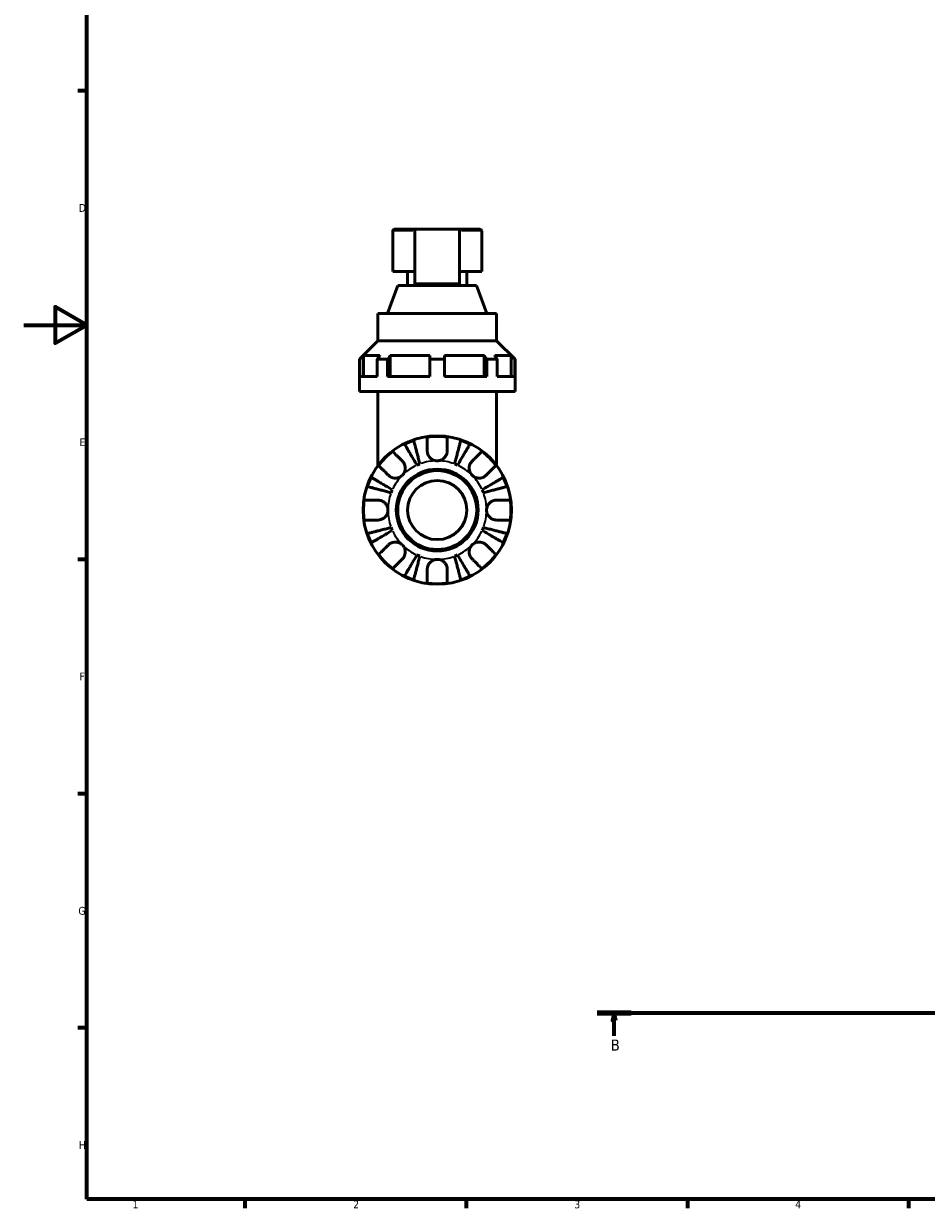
# Model space of a CAD drawing. Header units: millimetres. Extents: x 0 to 907, y 0 to 785.
# Tile 1 of 11: x 0 to 286, y 17 to 393. Entities that reach past the tile are written whole.
import ezdxf

# ---------------------------------------------------------------- set-up
doc = ezdxf.new("R2010")
doc.units = ezdxf.units.MM
doc.linetypes.add('CHAIN', pattern=[0.7087, 0.4724, -0.0591, 0.1181, -0.0591])
for name, color, linetype, lineweight in [('Border (ISO)', 7, 'Continuous', 70), ('Section Line (ISO)', 7, 'CHAIN', 70), ('Visible (ISO)', 7, 'Continuous', 50), ('Visible Narrow (ISO)', 7, 'Continuous', 35)]:
    doc.layers.add(name, color=color, linetype=linetype, lineweight=lineweight)
doc.styles.add('Label Text (ISO)', font='tahoma.ttf')
doc.styles.add('Note Text (ISO)', font='tahoma.ttf')

# ---------------------------------------------------------------- blocks, each defined once
blk = doc.blocks.new('Borders Default Border')
at = {"layer": 'Border (ISO)'}
for p, q in [((20, 371.25), (17.1, 371.25)), ((20, 222.75), (17.1, 222.75)), ((20, 148.5), (17.1, 148.5)), ((20, 74.25), (17.1, 74.25)), ((70.08, 20), (70.08, 17.1)), ((140.17, 20), (140.17, 17.1)), ((210.25, 20), (210.25, 17.1)), ((280.33, 20), (280.33, 17.1))]:
    blk.add_line(p, q, dxfattribs=at)
at = {"layer": 'Border (ISO)', "flags": 128}
for points in [[(20, 20), (20, 574), (821, 574), (821, 20), (20, 20)], [(0, 297), (20, 297), (10, 302.77), (10, 291.23), (20, 297)]]:
    blk.add_lwpolyline(points, dxfattribs=at)
at = {"layer": 'Border (ISO)', "color": 232, "true_color": 0xca0064, "char_height": 2.5, "attachment_point": 7, "style": 'Note Text (ISO)'}
for s, insert in [('D', (17.43, 332.88)), ('E', (17.64, 258.63)), ('F', (17.7, 184.38)), ('G', (17.31, 110.08)), ('H', (17.44, 35.88)), ('1', (34.48, 17.1)), ('2', (104.37, 17.1)), ('3', (174.43, 17.05)), ('4', (244.42, 17.1))]:
    blk.add_mtext(s, dxfattribs=dict(at, insert=insert))
blk = doc.blocks.new('2dTransSection0')
at = {"layer": 'Section Line (ISO)', "linetype": 'CHAIN'}
blk.add_line((181.71, 79.08), (551.69, 79.08), dxfattribs=at)
at = {"layer": 'Section Line (ISO)', "linetype": 'Continuous', "lineweight": 140}
for p, q in [((181.71, 79.08), (192.44, 79.08)), ((540.96, 79.08), (551.69, 79.08))]:
    blk.add_line(p, q, dxfattribs=at)
at = {"layer": 'Section Line (ISO)', "linetype": 'Continuous'}
for p, q in [((187.08, 79.08), (186.58, 76.58)), ((187.08, 76.58), (187.08, 79.08)), ((187.58, 76.58), (187.08, 79.08)), ((546.32, 79.08), (545.82, 76.58)), ((546.32, 76.58), (546.32, 79.08)), ((546.82, 76.58), (546.32, 79.08)), ((186.58, 76.58), (187.58, 76.58)), ((187.08, 71.75), (187.08, 76.58)), ((545.82, 76.58), (546.82, 76.58)), ((546.32, 71.75), (546.32, 76.58))]:
    blk.add_line(p, q, dxfattribs=at)
at = {"layer": 'Section Line (ISO)', "linetype": 'Continuous', "flags": 128}
for points in [[(187.58, 76.58), (187.08, 79.08), (186.58, 76.58), (187.58, 76.58)], [(546.82, 76.58), (546.32, 79.08), (545.82, 76.58), (546.82, 76.58)]]:
    blk.add_lwpolyline(points, dxfattribs=at)
at = {"layer": 'Section Line (ISO)'}
for points in [[(187.58, 76.58), (187.08, 79.08), (186.58, 76.58), (187.58, 76.58)], [(546.82, 76.58), (546.32, 79.08), (545.82, 76.58), (546.82, 76.58)]]:
    blk.add_solid(points, dxfattribs=at)
at = {"layer": 'Section Line (ISO)', "char_height": 3.5, "attachment_point": 7, "style": 'Label Text (ISO)'}
for insert in [(186.01, 67.08), (545.25, 67.08)]:
    blk.add_mtext('B', dxfattribs=dict(at, insert=insert))

msp = doc.modelspace()

# ---------------------------------------------------------------- linework, layer by layer
at = {"layer": 'Visible (ISO)'}
for p, q in [((116.909, 326.907), (116.909, 314.027)), ((117.379, 327.377), (123.959, 327.377)), ((123.959, 310.022), (123.959, 327.377)), ((138.059, 327.377), (123.959, 327.377)), ((138.059, 327.377), (138.059, 310.022)), ((138.059, 327.377), (144.639, 327.377)), ((145.109, 326.907), (145.109, 314.027)), ((116.909, 314.027), (123.959, 314.027)), ((121.609, 314.027), (121.609, 309.577)), ((138.059, 314.027), (145.109, 314.027)), ((140.409, 314.027), (140.409, 309.577)), ((118.528, 309.577), (115.289, 300.677)), ((118.528, 309.577), (143.489, 309.577)), ((138.059, 310.022), (123.959, 310.022)), ((143.489, 309.577), (146.728, 300.677)), ((112.209, 300.677), (149.809, 300.677)), ((112.209, 300.677), (112.209, 292.027)), ((149.809, 300.677), (149.809, 292.027)), ((112.209, 292.027), (106.334, 286.152)), ((112.209, 292.027), (149.809, 292.027)), ((149.809, 292.027), (155.684, 286.152)), ((106.446, 286.152), (106.334, 286.152)), ((106.334, 275.977), (106.334, 286.152)), ((106.446, 280.677), (106.446, 286.152)), ((107.626, 287.327), (107.626, 280.677)), ((107.626, 287.327), (112.813, 287.327)), ((111.978, 280.677), (111.978, 286.152)), ((115.302, 286.152), (111.978, 286.152)), ((115.302, 280.677), (115.302, 286.152)), ((116.137, 287.327), (116.137, 280.677)), ((116.137, 287.327), (128.659, 287.327)), ((128.659, 280.677), (128.659, 286.152)), ((133.359, 286.152), (128.659, 286.152)), ((133.359, 287.327), (145.881, 287.327)), ((133.359, 280.677), (133.359, 286.152)), ((145.881, 280.677), (145.881, 287.327)), ((146.715, 280.677), (146.715, 286.152)), ((150.039, 286.152), (146.715, 286.152)), ((149.204, 287.327), (154.391, 287.327)), ((150.039, 280.677), (150.039, 286.152)), ((154.391, 280.677), (154.391, 287.327)), ((155.571, 280.677), (155.571, 286.152)), ((155.684, 286.152), (155.571, 286.152)), ((155.684, 275.977), (155.684, 286.152)), ((111.978, 280.677), (106.446, 280.677)), ((128.659, 280.677), (115.302, 280.677)), ((146.715, 280.677), (133.359, 280.677)), ((155.571, 280.677), (150.039, 280.677)), ((155.684, 275.977), (106.334, 275.977)), ((112.209, 275.977), (112.209, 252.477)), ((149.809, 275.977), (149.809, 252.477))]:
    msp.add_line(p, q, dxfattribs=at)
for radius in [23.5, 12.97, 12.5, 9.375]:
    msp.add_circle((131.009, 238.377), radius, dxfattribs=at)
for centre, radius, start, end in [((117.379, 326.907), 0.47, 90, 180), ((144.639, 326.907), 0.47, 0, 90), ((131.009, 238.377), 23.341, 108.62342, 116.37658), ((131.009, 238.377), 23.341, 82.24391, 97.75609), ((131.009, 238.377), 23.341, 63.62342, 71.37658), ((131.009, 238.377), 23.341, 127.24391, 142.75609), ((131.009, 238.377), 23.341, 37.24391, 52.75609), ((131.009, 238.377), 15.625, 110.66622, 114.33378), ((131.009, 238.377), 15.625, 65.66622, 69.33378), ((131.009, 238.377), 23.341, 153.62342, 161.37658), ((131.009, 238.377), 23.341, 18.62342, 26.37658), ((131.009, 238.377), 15.625, 155.66622, 159.33378), ((131.009, 238.377), 15.625, 20.66622, 24.33378), ((131.009, 238.377), 23.341, 172.24391, 187.75609), ((131.009, 238.377), 23.341, 352.24391, 7.75609), ((131.009, 238.377), 15.625, 200.66622, 204.33378), ((131.009, 238.377), 15.625, 335.66622, 339.33378), ((131.009, 238.377), 23.341, 198.62342, 206.37658), ((131.009, 238.377), 23.341, 333.62342, 341.37658), ((131.009, 238.377), 23.341, 217.24391, 232.75609), ((131.009, 238.377), 15.625, 245.66622, 249.33378), ((131.009, 238.377), 15.625, 290.66622, 294.33378), ((131.009, 238.377), 23.341, 307.24391, 322.75609), ((131.009, 238.377), 23.341, 243.62342, 251.37658), ((131.009, 238.377), 23.341, 262.24391, 277.75609), ((131.009, 238.377), 23.341, 288.62342, 296.37658)]:
    msp.add_arc(centre, radius, start, end, dxfattribs=at)
for points, weights in [([(106.446, 286.152), (107.05, 286.754), (107.626, 287.327)], [1.20259019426, 1.22998749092, 1.25725338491]), ([(112.813, 287.327), (112.406, 286.754), (111.978, 286.152)], [1.25725338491, 1.22998749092, 1.20259019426]), ([(115.302, 286.152), (115.729, 286.754), (116.137, 287.327)], [1.20259019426, 1.22998749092, 1.25725338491]), ([(128.659, 287.327), (128.659, 286.754), (128.659, 286.152)], [1.25725338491, 1.22998749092, 1.20259019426]), ([(133.359, 286.152), (133.359, 286.754), (133.359, 287.327)], [1.20259019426, 1.22998749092, 1.25725338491]), ([(145.881, 287.327), (146.288, 286.754), (146.715, 286.152)], [1.25725338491, 1.22998749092, 1.20259019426]), ([(150.039, 286.152), (149.611, 286.754), (149.204, 287.327)], [1.20259019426, 1.22998749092, 1.25725338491]), ([(154.391, 287.327), (154.967, 286.754), (155.571, 286.152)], [1.25725338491, 1.22998749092, 1.20259019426])]:
    msp.add_rational_spline(points, weights, degree=2, dxfattribs=at)
for points, knots in [([(124.57, 252.614), (124.322, 253.036), (124.051, 253.496), (123.52, 254.398), (123.26, 254.839), (122.802, 255.616), (122.562, 256.024), (122.113, 256.786), (121.905, 257.139), (121.555, 257.733), (121.382, 258.027), (121.083, 258.535), (120.957, 258.749), (120.77, 259.065), (120.691, 259.199), (120.639, 259.288)], [3.5133937, 3.5133937, 3.5133937, 3.5133937, 3.6601181, 3.6601181, 3.8068425, 3.8068425, 3.9529976, 3.9529976, 4.0991526, 4.0991526, 4.2449679, 4.2449679, 4.3907831, 4.3907831, 4.5326306, 4.5326306, 4.5326306, 4.5326306]), ([(123.555, 260.496), (123.581, 260.396), (123.62, 260.246), (123.712, 259.89), (123.774, 259.65), (123.921, 259.079), (124.007, 258.748), (124.179, 258.082), (124.282, 257.684), (124.503, 256.828), (124.622, 256.37), (124.848, 255.496), (124.976, 255.001), (125.238, 253.988), (125.372, 253.471), (125.494, 252.997)], [0.1494024, 0.1494024, 0.1494024, 0.1494024, 0.2912498, 0.2912498, 0.4370651, 0.4370651, 0.5828803, 0.5828803, 0.7290354, 0.7290354, 0.8751905, 0.8751905, 1.0219149, 1.0219149, 1.1686392, 1.1686392, 1.1686392, 1.1686392]), ([(127.859, 257.152), (127.859, 257.486), (127.859, 257.822), (127.859, 258.589), (127.859, 259.003), (127.859, 259.696), (127.859, 260.038), (127.859, 260.63), (127.859, 260.879), (127.859, 261.246), (127.859, 261.401), (127.859, 261.505)], [3.89239525, 3.89239525, 3.89239525, 3.89239525, 3.99831111, 3.99831111, 4.14541932, 4.14541932, 4.29131607, 4.29131607, 4.43721281, 4.43721281, 4.57824783, 4.57824783, 4.57824783, 4.57824783]), ([(134.159, 261.505), (134.159, 261.401), (134.159, 261.246), (134.159, 260.879), (134.159, 260.63), (134.159, 260.038), (134.159, 259.696), (134.159, 259.003), (134.159, 258.589), (134.159, 257.822), (134.159, 257.486), (134.159, 257.152)], [0.14941001, 0.14941001, 0.14941001, 0.14941001, 0.29044502, 0.29044502, 0.43634177, 0.43634177, 0.58223851, 0.58223851, 0.72934673, 0.72934673, 0.83526259, 0.83526259, 0.83526259, 0.83526259]), ([(136.523, 252.997), (136.645, 253.471), (136.779, 253.988), (137.041, 255.001), (137.169, 255.496), (137.395, 256.37), (137.514, 256.828), (137.735, 257.684), (137.838, 258.082), (138.01, 258.748), (138.096, 259.079), (138.244, 259.65), (138.306, 259.89), (138.398, 260.246), (138.437, 260.396), (138.462, 260.496)], [3.5133937, 3.5133937, 3.5133937, 3.5133937, 3.6601181, 3.6601181, 3.8068425, 3.8068425, 3.9529976, 3.9529976, 4.0991526, 4.0991526, 4.2449679, 4.2449679, 4.3907831, 4.3907831, 4.5326306, 4.5326306, 4.5326306, 4.5326306]), ([(141.378, 259.288), (141.326, 259.199), (141.247, 259.065), (141.06, 258.749), (140.935, 258.535), (140.635, 258.027), (140.462, 257.733), (140.112, 257.139), (139.904, 256.786), (139.455, 256.024), (139.215, 255.616), (138.757, 254.839), (138.497, 254.398), (137.966, 253.496), (137.695, 253.036), (137.447, 252.614)], [0.1494024, 0.1494024, 0.1494024, 0.1494024, 0.2912498, 0.2912498, 0.4370651, 0.4370651, 0.5828803, 0.5828803, 0.7290354, 0.7290354, 0.8751905, 0.8751905, 1.0219149, 1.0219149, 1.1686392, 1.1686392, 1.1686392, 1.1686392]), ([(116.882, 256.958), (116.956, 256.885), (117.065, 256.775), (117.325, 256.516), (117.501, 256.34), (117.919, 255.921), (118.162, 255.679), (118.652, 255.189), (118.944, 254.896), (119.486, 254.355), (119.724, 254.116), (119.96, 253.881)], [0.14941001, 0.14941001, 0.14941001, 0.14941001, 0.29044502, 0.29044502, 0.43634177, 0.43634177, 0.58223851, 0.58223851, 0.72934673, 0.72934673, 0.83526259, 0.83526259, 0.83526259, 0.83526259]), ([(131.009, 254.002), (130.758, 254.002), (130.508, 254.032), (129.998, 254.156), (129.74, 254.256), (129.143, 254.582), (128.83, 254.842), (128.404, 255.361), (128.261, 255.589), (128.078, 255.985), (128.02, 256.144), (127.933, 256.454), (127.903, 256.605), (127.867, 256.888), (127.859, 257.021), (127.859, 257.152)], [0, 0, 0, 0, 0.07514839, 0.07514839, 0.15775683, 0.15775683, 0.27887104, 0.27887104, 0.36056434, 0.36056434, 0.41315921, 0.41315921, 0.46174689, 0.46174689, 0.50485698, 0.50485698, 0.50485698, 0.50485698]), ([(134.159, 257.152), (134.159, 257.14), (134.158, 257.128), (134.156, 256.946), (134.141, 256.775), (134.084, 256.455), (134.047, 256.307), (133.94, 255.984), (133.865, 255.811), (133.619, 255.361), (133.42, 255.1), (132.903, 254.607), (132.577, 254.394), (131.837, 254.085), (131.425, 254.002), (131.009, 254.002)], [-0.51072287, -0.51072287, -0.51072287, -0.51072287, -0.50653573, -0.50653573, -0.4498196, -0.4498196, -0.40070764, -0.40070764, -0.34173664, -0.34173664, -0.24159774, -0.24159774, -0.12498377, -0.12498377, 0, 0, 0, 0]), ([(142.057, 253.881), (142.293, 254.116), (142.531, 254.355), (143.073, 254.896), (143.366, 255.189), (143.855, 255.679), (144.098, 255.921), (144.516, 256.34), (144.692, 256.516), (144.952, 256.775), (145.062, 256.885), (145.135, 256.958)], [3.89239525, 3.89239525, 3.89239525, 3.89239525, 3.99831111, 3.99831111, 4.14541932, 4.14541932, 4.29131607, 4.29131607, 4.43721281, 4.43721281, 4.57824783, 4.57824783, 4.57824783, 4.57824783]), ([(115.505, 249.426), (115.27, 249.662), (115.031, 249.9), (114.49, 250.442), (114.197, 250.735), (113.707, 251.224), (113.465, 251.467), (113.046, 251.885), (112.87, 252.061), (112.611, 252.321), (112.501, 252.43), (112.428, 252.504)], [3.89239525, 3.89239525, 3.89239525, 3.89239525, 3.99831111, 3.99831111, 4.14541932, 4.14541932, 4.29131607, 4.29131607, 4.43721281, 4.43721281, 4.57824783, 4.57824783, 4.57824783, 4.57824783]), ([(119.96, 253.881), (120.046, 253.795), (120.128, 253.703), (120.33, 253.447), (120.441, 253.276), (120.632, 252.902), (120.711, 252.702), (120.849, 252.203), (120.888, 251.902), (120.875, 251.206), (120.795, 250.818), (120.487, 250.07), (120.254, 249.72), (119.96, 249.426)], [-0.50766593, -0.50766593, -0.50766593, -0.50766593, -0.46718991, -0.46718991, -0.40200215, -0.40200215, -0.33506637, -0.33506637, -0.24300458, -0.24300458, -0.12488859, -0.12488859, 0, 0, 0, 0]), ([(142.057, 249.426), (141.901, 249.582), (141.762, 249.753), (141.514, 250.135), (141.409, 250.346), (141.21, 250.886), (141.146, 251.221), (141.126, 251.877), (141.165, 252.191), (141.306, 252.701), (141.385, 252.902), (141.576, 253.275), (141.687, 253.447), (141.889, 253.702), (141.971, 253.795), (142.057, 253.881)], [0, 0, 0, 0, 0.06608139, 0.06608139, 0.13667451, 0.13667451, 0.23873403, 0.23873403, 0.33457773, 0.33457773, 0.40157847, 0.40157847, 0.46685307, 0.46685307, 0.50745344, 0.50745344, 0.50745344, 0.50745344]), ([(149.589, 252.504), (149.516, 252.43), (149.407, 252.321), (149.147, 252.061), (148.971, 251.885), (148.553, 251.467), (148.31, 251.224), (147.82, 250.735), (147.528, 250.442), (146.986, 249.9), (146.747, 249.662), (146.512, 249.426)], [0.14941001, 0.14941001, 0.14941001, 0.14941001, 0.29044502, 0.29044502, 0.43634177, 0.43634177, 0.58223851, 0.58223851, 0.72934673, 0.72934673, 0.83526259, 0.83526259, 0.83526259, 0.83526259]), ([(110.098, 248.747), (110.187, 248.695), (110.321, 248.616), (110.637, 248.429), (110.851, 248.304), (111.359, 248.004), (111.653, 247.831), (112.247, 247.481), (112.6, 247.273), (113.362, 246.824), (113.77, 246.584), (114.547, 246.126), (114.988, 245.866), (115.89, 245.335), (116.35, 245.064), (116.772, 244.816)], [0.1494024, 0.1494024, 0.1494024, 0.1494024, 0.2912498, 0.2912498, 0.4370651, 0.4370651, 0.5828803, 0.5828803, 0.7290354, 0.7290354, 0.8751905, 0.8751905, 1.0219149, 1.0219149, 1.1686392, 1.1686392, 1.1686392, 1.1686392]), ([(119.96, 249.426), (119.804, 249.27), (119.633, 249.131), (119.251, 248.883), (119.04, 248.778), (118.5, 248.579), (118.165, 248.515), (117.509, 248.495), (117.195, 248.534), (116.685, 248.675), (116.484, 248.754), (116.111, 248.945), (115.939, 249.056), (115.684, 249.258), (115.592, 249.34), (115.505, 249.426)], [0, 0, 0, 0, 0.06608139, 0.06608139, 0.13667451, 0.13667451, 0.23873403, 0.23873403, 0.33457773, 0.33457773, 0.40157847, 0.40157847, 0.46685307, 0.46685307, 0.50745344, 0.50745344, 0.50745344, 0.50745344]), ([(146.512, 249.426), (146.426, 249.34), (146.334, 249.258), (146.078, 249.056), (145.907, 248.945), (145.534, 248.754), (145.333, 248.675), (144.834, 248.537), (144.533, 248.498), (143.837, 248.511), (143.449, 248.591), (142.701, 248.899), (142.351, 249.132), (142.057, 249.426)], [-0.50766593, -0.50766593, -0.50766593, -0.50766593, -0.46718991, -0.46718991, -0.40200215, -0.40200215, -0.33506637, -0.33506637, -0.24300458, -0.24300458, -0.12488859, -0.12488859, 0, 0, 0, 0]), ([(145.245, 244.816), (145.667, 245.064), (146.127, 245.335), (147.029, 245.866), (147.47, 246.126), (148.247, 246.584), (148.655, 246.824), (149.417, 247.273), (149.77, 247.481), (150.364, 247.831), (150.658, 248.004), (151.166, 248.304), (151.38, 248.429), (151.696, 248.616), (151.83, 248.695), (151.919, 248.747)], [3.5133937, 3.5133937, 3.5133937, 3.5133937, 3.6601181, 3.6601181, 3.8068425, 3.8068425, 3.9529976, 3.9529976, 4.0991526, 4.0991526, 4.2449679, 4.2449679, 4.3907831, 4.3907831, 4.5326305, 4.5326305, 4.5326305, 4.5326305]), ([(116.389, 243.892), (115.915, 244.014), (115.398, 244.148), (114.385, 244.41), (113.89, 244.538), (113.016, 244.764), (112.558, 244.883), (111.702, 245.104), (111.304, 245.207), (110.638, 245.379), (110.307, 245.465), (109.736, 245.612), (109.496, 245.675), (109.14, 245.766), (108.99, 245.805), (108.89, 245.831)], [3.5133937, 3.5133937, 3.5133937, 3.5133937, 3.6601181, 3.6601181, 3.8068425, 3.8068425, 3.9529976, 3.9529976, 4.0991526, 4.0991526, 4.2449679, 4.2449679, 4.3907831, 4.3907831, 4.5326305, 4.5326305, 4.5326305, 4.5326305]), ([(153.127, 245.831), (153.027, 245.805), (152.877, 245.766), (152.521, 245.675), (152.281, 245.612), (151.71, 245.465), (151.379, 245.379), (150.713, 245.207), (150.315, 245.104), (149.459, 244.883), (149.001, 244.764), (148.127, 244.538), (147.632, 244.41), (146.619, 244.148), (146.102, 244.014), (145.628, 243.892)], [0.1494024, 0.1494024, 0.1494024, 0.1494024, 0.2912498, 0.2912498, 0.4370651, 0.4370651, 0.5828803, 0.5828803, 0.7290354, 0.7290354, 0.8751905, 0.8751905, 1.0219149, 1.0219149, 1.1686392, 1.1686392, 1.1686392, 1.1686392]), ([(107.881, 241.527), (107.985, 241.527), (108.14, 241.527), (108.507, 241.527), (108.756, 241.527), (109.348, 241.527), (109.69, 241.527), (110.383, 241.527), (110.797, 241.527), (111.564, 241.527), (111.9, 241.527), (112.234, 241.527)], [0.14941001, 0.14941001, 0.14941001, 0.14941001, 0.29044502, 0.29044502, 0.43634177, 0.43634177, 0.58223851, 0.58223851, 0.72934673, 0.72934673, 0.83526259, 0.83526259, 0.83526259, 0.83526259]), ([(112.234, 241.527), (112.364, 241.527), (112.497, 241.519), (112.822, 241.478), (113.015, 241.436), (113.404, 241.309), (113.598, 241.225), (114.047, 240.971), (114.289, 240.784), (114.773, 240.282), (114.99, 239.952), (115.301, 239.206), (115.384, 238.794), (115.384, 238.377)], [-0.50816407, -0.50816407, -0.50816407, -0.50816407, -0.46460526, -0.46460526, -0.40154747, -0.40154747, -0.3356183, -0.3356183, -0.24286964, -0.24286964, -0.12490659, -0.12490659, 0, 0, 0, 0]), ([(146.634, 238.377), (146.634, 238.597), (146.656, 238.816), (146.75, 239.259), (146.824, 239.483), (147.094, 240.068), (147.336, 240.402), (147.847, 240.879), (148.084, 241.045), (148.522, 241.271), (148.712, 241.347), (149.102, 241.46), (149.3, 241.496), (149.593, 241.523), (149.688, 241.527), (149.784, 241.527)], [-2.17667965, -2.17667965, -2.17667965, -2.17667965, -2.11086653, -2.11086653, -2.04055216, -2.04055216, -1.91738302, -1.91738302, -1.82942275, -1.82942275, -1.76558177, -1.76558177, -1.70117883, -1.70117883, -1.66961913, -1.66961913, -1.66961913, -1.66961913]), ([(149.784, 241.527), (150.117, 241.527), (150.453, 241.527), (151.22, 241.527), (151.634, 241.527), (152.327, 241.527), (152.67, 241.527), (153.261, 241.527), (153.51, 241.527), (153.877, 241.527), (154.032, 241.527), (154.136, 241.527)], [3.89239507, 3.89239507, 3.89239507, 3.89239507, 3.99831093, 3.99831093, 4.14541915, 4.14541915, 4.2913159, 4.2913159, 4.43721264, 4.43721264, 4.57824766, 4.57824766, 4.57824766, 4.57824766]), ([(115.384, 238.377), (115.384, 238.158), (115.361, 237.939), (115.267, 237.496), (115.193, 237.272), (114.923, 236.687), (114.681, 236.353), (114.17, 235.876), (113.933, 235.71), (113.495, 235.484), (113.305, 235.408), (112.915, 235.295), (112.718, 235.259), (112.425, 235.232), (112.329, 235.227), (112.234, 235.227)], [-2.17667965, -2.17667965, -2.17667965, -2.17667965, -2.11086653, -2.11086653, -2.04055216, -2.04055216, -1.91738302, -1.91738302, -1.82942275, -1.82942275, -1.76558177, -1.76558177, -1.70117883, -1.70117883, -1.66961913, -1.66961913, -1.66961913, -1.66961913]), ([(149.784, 235.227), (149.653, 235.227), (149.52, 235.236), (149.195, 235.277), (149.002, 235.319), (148.613, 235.446), (148.419, 235.53), (147.97, 235.784), (147.728, 235.971), (147.244, 236.473), (147.027, 236.803), (146.716, 237.549), (146.634, 237.961), (146.634, 238.377)], [-0.50816407, -0.50816407, -0.50816407, -0.50816407, -0.46460526, -0.46460526, -0.40154747, -0.40154747, -0.3356183, -0.3356183, -0.24286964, -0.24286964, -0.12490659, -0.12490659, 0, 0, 0, 0]), ([(112.234, 235.227), (111.9, 235.227), (111.564, 235.227), (110.797, 235.227), (110.383, 235.227), (109.69, 235.227), (109.348, 235.227), (108.756, 235.227), (108.507, 235.227), (108.14, 235.227), (107.985, 235.227), (107.881, 235.227)], [3.89239507, 3.89239507, 3.89239507, 3.89239507, 3.99831093, 3.99831093, 4.14541915, 4.14541915, 4.2913159, 4.2913159, 4.43721264, 4.43721264, 4.57824766, 4.57824766, 4.57824766, 4.57824766]), ([(108.89, 230.924), (108.99, 230.95), (109.14, 230.988), (109.496, 231.08), (109.736, 231.142), (110.307, 231.29), (110.638, 231.376), (111.304, 231.548), (111.702, 231.651), (112.558, 231.872), (113.016, 231.991), (113.89, 232.217), (114.385, 232.345), (115.398, 232.607), (115.915, 232.741), (116.389, 232.863)], [0.1494024, 0.1494024, 0.1494024, 0.1494024, 0.2912498, 0.2912498, 0.4370651, 0.4370651, 0.5828803, 0.5828803, 0.7290354, 0.7290354, 0.8751905, 0.8751905, 1.0219149, 1.0219149, 1.1686392, 1.1686392, 1.1686392, 1.1686392]), ([(145.628, 232.863), (146.102, 232.741), (146.619, 232.607), (147.632, 232.345), (148.127, 232.217), (149.001, 231.991), (149.459, 231.872), (150.315, 231.651), (150.713, 231.548), (151.379, 231.376), (151.71, 231.29), (152.281, 231.142), (152.521, 231.08), (152.877, 230.988), (153.027, 230.95), (153.127, 230.924)], [3.5133937, 3.5133937, 3.5133937, 3.5133937, 3.6601181, 3.6601181, 3.8068425, 3.8068425, 3.9529976, 3.9529976, 4.0991526, 4.0991526, 4.2449679, 4.2449679, 4.3907831, 4.3907831, 4.5326305, 4.5326305, 4.5326305, 4.5326305]), ([(154.136, 235.227), (154.032, 235.227), (153.877, 235.227), (153.51, 235.227), (153.261, 235.227), (152.67, 235.227), (152.327, 235.227), (151.634, 235.227), (151.22, 235.227), (150.453, 235.227), (150.117, 235.227), (149.784, 235.227)], [0.14941001, 0.14941001, 0.14941001, 0.14941001, 0.29044502, 0.29044502, 0.43634177, 0.43634177, 0.58223851, 0.58223851, 0.72934673, 0.72934673, 0.83526259, 0.83526259, 0.83526259, 0.83526259]), ([(116.772, 231.939), (116.35, 231.691), (115.89, 231.42), (114.988, 230.889), (114.547, 230.629), (113.77, 230.171), (113.362, 229.931), (112.6, 229.482), (112.247, 229.274), (111.653, 228.924), (111.359, 228.751), (110.851, 228.451), (110.637, 228.326), (110.321, 228.139), (110.187, 228.06), (110.098, 228.008)], [3.5133937, 3.5133937, 3.5133937, 3.5133937, 3.6601181, 3.6601181, 3.8068425, 3.8068425, 3.9529976, 3.9529976, 4.0991526, 4.0991526, 4.2449679, 4.2449679, 4.3907831, 4.3907831, 4.5326305, 4.5326305, 4.5326305, 4.5326305]), ([(151.919, 228.008), (151.83, 228.06), (151.696, 228.139), (151.38, 228.326), (151.166, 228.451), (150.658, 228.751), (150.364, 228.924), (149.77, 229.274), (149.417, 229.482), (148.655, 229.931), (148.247, 230.171), (147.47, 230.629), (147.029, 230.889), (146.127, 231.42), (145.667, 231.691), (145.245, 231.939)], [0.1494024, 0.1494024, 0.1494024, 0.1494024, 0.2912498, 0.2912498, 0.4370651, 0.4370651, 0.5828803, 0.5828803, 0.7290354, 0.7290354, 0.8751905, 0.8751905, 1.0219149, 1.0219149, 1.1686392, 1.1686392, 1.1686392, 1.1686392]), ([(112.428, 224.251), (112.501, 224.324), (112.611, 224.434), (112.87, 224.694), (113.046, 224.87), (113.465, 225.288), (113.707, 225.531), (114.197, 226.02), (114.49, 226.313), (115.031, 226.855), (115.27, 227.093), (115.505, 227.329)], [0.14941001, 0.14941001, 0.14941001, 0.14941001, 0.29044502, 0.29044502, 0.43634177, 0.43634177, 0.58223851, 0.58223851, 0.72934673, 0.72934673, 0.83526259, 0.83526259, 0.83526259, 0.83526259]), ([(115.505, 227.329), (115.591, 227.415), (115.683, 227.497), (115.939, 227.699), (116.11, 227.81), (116.484, 228.001), (116.684, 228.08), (117.183, 228.218), (117.484, 228.257), (118.18, 228.244), (118.568, 228.164), (119.316, 227.856), (119.666, 227.623), (119.96, 227.329)], [-0.50766593, -0.50766593, -0.50766593, -0.50766593, -0.46718991, -0.46718991, -0.40200215, -0.40200215, -0.33506637, -0.33506637, -0.24300458, -0.24300458, -0.12488859, -0.12488859, 0, 0, 0, 0]), ([(119.96, 227.329), (120.116, 227.173), (120.255, 227.002), (120.503, 226.619), (120.608, 226.408), (120.807, 225.869), (120.871, 225.534), (120.891, 224.878), (120.852, 224.564), (120.711, 224.053), (120.632, 223.853), (120.441, 223.48), (120.33, 223.308), (120.128, 223.053), (120.046, 222.96), (119.96, 222.874)], [0, 0, 0, 0, 0.06608139, 0.06608139, 0.13667451, 0.13667451, 0.23873403, 0.23873403, 0.33457773, 0.33457773, 0.40157847, 0.40157847, 0.46685307, 0.46685307, 0.50745344, 0.50745344, 0.50745344, 0.50745344]), ([(142.057, 222.874), (141.971, 222.96), (141.889, 223.052), (141.687, 223.308), (141.576, 223.479), (141.385, 223.852), (141.306, 224.053), (141.168, 224.552), (141.13, 224.853), (141.142, 225.549), (141.222, 225.937), (141.53, 226.685), (141.763, 227.035), (142.057, 227.329)], [-0.50766593, -0.50766593, -0.50766593, -0.50766593, -0.46718991, -0.46718991, -0.40200215, -0.40200215, -0.33506637, -0.33506637, -0.24300458, -0.24300458, -0.12488859, -0.12488859, 0, 0, 0, 0]), ([(142.057, 227.329), (142.213, 227.485), (142.384, 227.624), (142.767, 227.872), (142.978, 227.977), (143.517, 228.176), (143.852, 228.24), (144.508, 228.26), (144.822, 228.221), (145.333, 228.08), (145.533, 228.001), (145.907, 227.81), (146.078, 227.699), (146.333, 227.497), (146.426, 227.415), (146.512, 227.329)], [0, 0, 0, 0, 0.06608139, 0.06608139, 0.13667451, 0.13667451, 0.23873403, 0.23873403, 0.33457773, 0.33457773, 0.40157847, 0.40157847, 0.46685307, 0.46685307, 0.50745344, 0.50745344, 0.50745344, 0.50745344]), ([(146.512, 227.329), (146.747, 227.093), (146.986, 226.855), (147.528, 226.313), (147.82, 226.02), (148.31, 225.531), (148.553, 225.288), (148.971, 224.87), (149.147, 224.694), (149.407, 224.434), (149.516, 224.324), (149.589, 224.251)], [3.89239525, 3.89239525, 3.89239525, 3.89239525, 3.99831111, 3.99831111, 4.14541932, 4.14541932, 4.29131607, 4.29131607, 4.43721281, 4.43721281, 4.57824783, 4.57824783, 4.57824783, 4.57824783]), ([(119.96, 222.874), (119.724, 222.639), (119.486, 222.4), (118.944, 221.858), (118.652, 221.566), (118.162, 221.076), (117.919, 220.833), (117.501, 220.415), (117.325, 220.239), (117.065, 219.979), (116.956, 219.87), (116.882, 219.797)], [3.89239507, 3.89239507, 3.89239507, 3.89239507, 3.99831093, 3.99831093, 4.14541915, 4.14541915, 4.2913159, 4.2913159, 4.43721264, 4.43721264, 4.57824766, 4.57824766, 4.57824766, 4.57824766]), ([(120.639, 217.467), (120.691, 217.556), (120.77, 217.69), (120.957, 218.006), (121.083, 218.22), (121.382, 218.728), (121.555, 219.022), (121.905, 219.616), (122.113, 219.969), (122.562, 220.731), (122.802, 221.139), (123.26, 221.916), (123.52, 222.357), (124.051, 223.259), (124.322, 223.719), (124.57, 224.141)], [0.1494024, 0.1494024, 0.1494024, 0.1494024, 0.2912498, 0.2912498, 0.4370651, 0.4370651, 0.5828803, 0.5828803, 0.7290354, 0.7290354, 0.8751905, 0.8751905, 1.0219149, 1.0219149, 1.1686392, 1.1686392, 1.1686392, 1.1686392]), ([(125.494, 223.758), (125.372, 223.284), (125.238, 222.767), (124.976, 221.754), (124.848, 221.259), (124.622, 220.385), (124.503, 219.927), (124.282, 219.071), (124.179, 218.673), (124.007, 218.007), (123.921, 217.676), (123.774, 217.105), (123.712, 216.865), (123.62, 216.509), (123.581, 216.359), (123.555, 216.259)], [3.5133937, 3.5133937, 3.5133937, 3.5133937, 3.6601181, 3.6601181, 3.8068425, 3.8068425, 3.9529976, 3.9529976, 4.0991526, 4.0991526, 4.2449679, 4.2449679, 4.3907831, 4.3907831, 4.5326305, 4.5326305, 4.5326305, 4.5326305]), ([(127.859, 219.602), (127.859, 219.733), (127.867, 219.866), (127.908, 220.191), (127.95, 220.384), (128.077, 220.773), (128.161, 220.967), (128.415, 221.416), (128.602, 221.658), (129.104, 222.142), (129.434, 222.359), (130.18, 222.67), (130.592, 222.752), (131.009, 222.752)], [-0.50816407, -0.50816407, -0.50816407, -0.50816407, -0.46460526, -0.46460526, -0.40154747, -0.40154747, -0.3356183, -0.3356183, -0.24286964, -0.24286964, -0.12490659, -0.12490659, 0, 0, 0, 0]), ([(131.009, 222.752), (131.228, 222.752), (131.447, 222.73), (131.891, 222.636), (132.114, 222.562), (132.699, 222.292), (133.033, 222.05), (133.51, 221.539), (133.676, 221.302), (133.902, 220.864), (133.978, 220.674), (134.091, 220.284), (134.127, 220.086), (134.154, 219.793), (134.159, 219.698), (134.159, 219.602)], [-2.17667965, -2.17667965, -2.17667965, -2.17667965, -2.11086653, -2.11086653, -2.04055216, -2.04055216, -1.91738302, -1.91738302, -1.82942275, -1.82942275, -1.76558177, -1.76558177, -1.70117883, -1.70117883, -1.66961913, -1.66961913, -1.66961913, -1.66961913]), ([(138.462, 216.259), (138.437, 216.359), (138.398, 216.509), (138.306, 216.865), (138.244, 217.105), (138.096, 217.676), (138.01, 218.007), (137.838, 218.673), (137.735, 219.071), (137.514, 219.927), (137.395, 220.385), (137.169, 221.259), (137.041, 221.754), (136.779, 222.767), (136.645, 223.284), (136.523, 223.758)], [0.1494024, 0.1494024, 0.1494024, 0.1494024, 0.2912498, 0.2912498, 0.4370651, 0.4370651, 0.5828803, 0.5828803, 0.7290354, 0.7290354, 0.8751905, 0.8751905, 1.0219149, 1.0219149, 1.1686392, 1.1686392, 1.1686392, 1.1686392]), ([(137.447, 224.141), (137.695, 223.719), (137.966, 223.259), (138.497, 222.357), (138.757, 221.916), (139.215, 221.139), (139.455, 220.731), (139.904, 219.969), (140.112, 219.616), (140.462, 219.022), (140.635, 218.728), (140.935, 218.22), (141.06, 218.006), (141.247, 217.69), (141.326, 217.556), (141.378, 217.467)], [3.5133937, 3.5133937, 3.5133937, 3.5133937, 3.6601181, 3.6601181, 3.8068425, 3.8068425, 3.9529976, 3.9529976, 4.0991526, 4.0991526, 4.2449679, 4.2449679, 4.3907831, 4.3907831, 4.5326305, 4.5326305, 4.5326305, 4.5326305]), ([(145.135, 219.797), (145.062, 219.87), (144.952, 219.979), (144.692, 220.239), (144.516, 220.415), (144.098, 220.833), (143.855, 221.076), (143.366, 221.566), (143.073, 221.858), (142.531, 222.4), (142.293, 222.639), (142.057, 222.874)], [0.14941001, 0.14941001, 0.14941001, 0.14941001, 0.29044502, 0.29044502, 0.43634177, 0.43634177, 0.58223851, 0.58223851, 0.72934673, 0.72934673, 0.83526259, 0.83526259, 0.83526259, 0.83526259]), ([(127.859, 215.25), (127.859, 215.354), (127.859, 215.509), (127.859, 215.876), (127.859, 216.125), (127.859, 216.717), (127.859, 217.059), (127.859, 217.752), (127.859, 218.166), (127.859, 218.933), (127.859, 219.269), (127.859, 219.602)], [0.14941001, 0.14941001, 0.14941001, 0.14941001, 0.29044502, 0.29044502, 0.43634177, 0.43634177, 0.58223851, 0.58223851, 0.72934673, 0.72934673, 0.83526259, 0.83526259, 0.83526259, 0.83526259]), ([(134.159, 219.602), (134.159, 219.269), (134.159, 218.933), (134.159, 218.166), (134.159, 217.752), (134.159, 217.059), (134.159, 216.717), (134.159, 216.125), (134.159, 215.876), (134.159, 215.509), (134.159, 215.354), (134.159, 215.25)], [3.89239507, 3.89239507, 3.89239507, 3.89239507, 3.99831093, 3.99831093, 4.14541915, 4.14541915, 4.2913159, 4.2913159, 4.43721264, 4.43721264, 4.57824766, 4.57824766, 4.57824766, 4.57824766])]:
    msp.add_open_spline(points, degree=3, knots=knots, dxfattribs=at)
at = {"layer": 'Visible Narrow (ISO)'}
for p, q in [((123.329, 326.907), (116.928, 326.907)), ((145.089, 326.907), (138.688, 326.907))]:
    msp.add_line(p, q, dxfattribs=at)
for start, end in [(115.36709, 133.96669), (91.03331, 109.63291), (70.36709, 88.96669), (46.03331, 64.63291), (136.03331, 154.63291), (25.36709, 43.96669), (160.36709, 178.96669), (1.03331, 19.63291), (181.03331, 199.63291), (340.36709, 358.96669), (205.36709, 223.96669), (316.03331, 334.63291), (226.03331, 244.63291), (295.36709, 313.96669), (250.36709, 268.96669), (271.03331, 289.63291)]:
    msp.add_arc((131.009, 238.377), 15.625, start, end, dxfattribs=at)

# ---------------------------------------------------------------- block references
msp.add_blockref('Borders Default Border', (0, 0))
at = {"layer": 'Section Line (ISO)'}
msp.add_blockref('2dTransSection0', (0, 0), dxfattribs=at)

doc.saveas('drawing.dxf')
